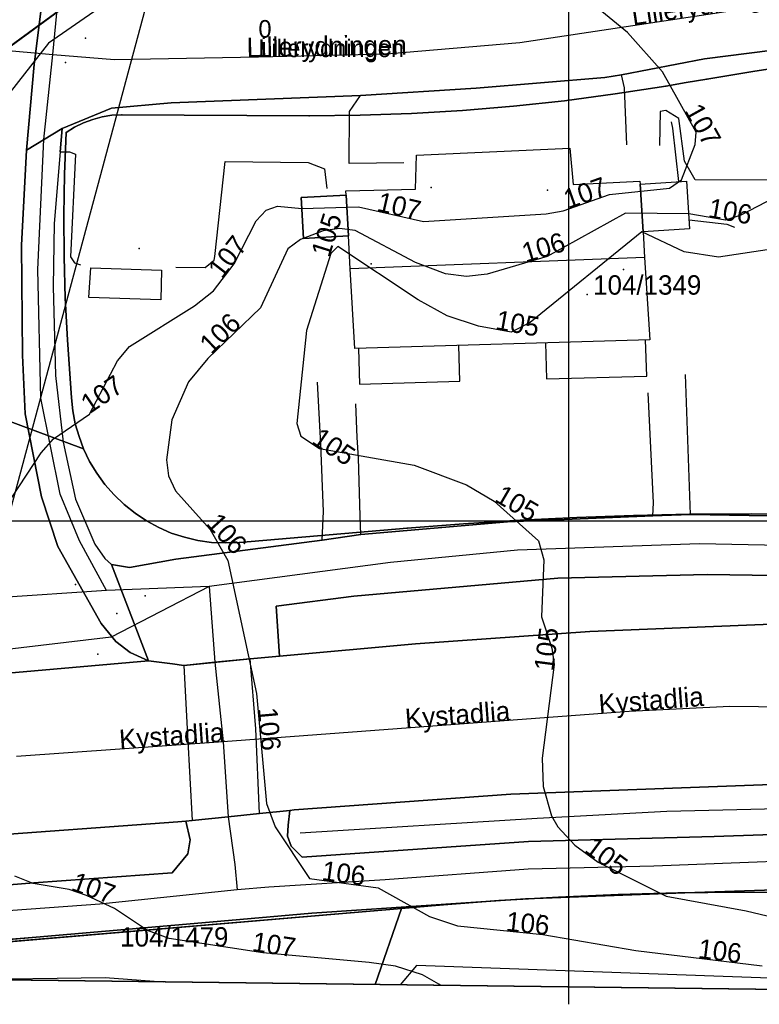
# Model space of a CAD drawing. Header units: metres. Extents: x 92348 to 92653, y 1600225 to 1600392.
# Tile 6 of 14: x 92472 to 92510, y 1600225 to 1600276. Entities that reach past the tile are written whole.
import ezdxf

# ---------------------------------------------------------------- set-up
doc = ezdxf.new("R2010")
doc.units = ezdxf.units.M
doc.header["$LTSCALE"] = 25.4
for name, color, linetype in [('Adresse', 10, 'Continuous'), ('AnnenBygning', 10, 'Continuous'), ('AnnetVegarealAvgrensning', 10, 'Continuous'), ('ArealressursFlate', 10, 'Continuous'), ('ArealressursGrense', 10, 'Continuous'), ('Bestillingspolygon', 10, 'Continuous'), ('Bygning', 10, 'Continuous'), ('Eiendomsgrense', 10, 'Continuous'), ('elveg20.v_kartverket_255_veglenke', 10, 'Continuous'), ('GangfeltAvgrensning', 10, 'Continuous'), ('GatenavnTekst', 10, 'Continuous'), ('Gidtekst', 10, 'Continuous'), ('GnrBnrTekst', 10, 'Continuous'), ('Hekk', 10, 'Continuous'), ('HoydeTekst', 10, 'Continuous'), ('HøydeKurve', 10, 'Continuous'), ('KantUtsnitt', 10, 'Continuous'), ('Kumlokk', 10, 'Continuous'), ('Mast', 10, 'Continuous'), ('MurLoddrett', 10, 'Continuous'), ('Mønelinje', 10, 'Continuous'), ('PresentasjonTekst', 10, 'Continuous'), ('Rutenett', 10, 'Continuous'), ('Takkant', 10, 'Continuous'), ('Taksprang', 10, 'Continuous'), ('TaksprangBunn', 10, 'Continuous'), ('Teig', 10, 'Continuous'), ('Teiggrensepunkt', 10, 'Continuous'), ('Trase', 10, 'Continuous'), ('VegAnnenAvgrensning', 10, 'Continuous'), ('Vegdekkekant', 10, 'Continuous'), ('VegFiktivGrense', 10, 'Continuous'), ('VeggrøftÅpen', 10, 'Continuous'), ('VegGåendeOgSyklende', 10, 'Continuous'), ('VegKjørende', 10, 'Continuous'), ('Veranda', 10, 'Continuous')]:
    doc.layers.add(name, color=color, linetype=linetype)

# ---------------------------------------------------------------- blocks, each defined once
blk = doc.blocks.new('Alle data_NTM 10_NN2000_FeatureWriter_6_0_FMEBLOCK1')
at = {"layer": 'ArealressursFlate'}
blk.add_lwpolyline([(-9.02, -7.23), (-9.54, -11.34), (-9.58, -11.62), (-9.97, -16.03), (-10.22, -20.94), (-10.17, -26.6), (-10.04, -29.63), (-9.2, -33.9), (-8.36, -36.47), (-6.12, -40.44), (-5.37, -41.36), (-4.63, -41.93), (-3.69, -42.36), (-21.91, -43.96)], dxfattribs=at)
blk = doc.blocks.new('Alle data_NTM 10_NN2000_FeatureWriter_6_0_FMEBLOCK2')
at = {"layer": 'VegKjørende'}
blk.add_polyline3d([(-9.02, -7.23, 108.26), (-9.54, -11.34, 108.06), (-9.58, -11.62, 108.05), (-9.97, -16.03, 107.91), (-10.22, -20.94, 107.6), (-10.17, -26.6, 107.25), (-10.04, -29.63, 107.16), (-9.2, -33.9, 106.98), (-8.36, -36.47, 106.73), (-6.12, -40.44, 106.51), (-5.37, -41.36, 106.47), (-4.63, -41.93, 106.44), (-3.69, -42.36, 106.44), (-21.91, -43.96, 107.56)], dxfattribs=at)

msp = doc.modelspace()

# ---------------------------------------------------------------- linework, layer by layer
at = {"layer": 'Adresse'}
for p in [(92492.917, 1600267.19), (92498.917, 1600267.049), (92489.823, 1600263.26), (92502.824, 1600262.956)]:
    msp.add_point(p, dxfattribs=at)
at = {"layer": 'AnnenBygning'}
msp.add_polyline3d([(92475.28, 1600261.52, 109.73), (92475.39, 1600263.05, 110.37), (92479.03, 1600262.92, 110.44), (92478.99, 1600261.4, 109.81)], close=True, dxfattribs=at)
at = {"layer": 'AnnetVegarealAvgrensning'}
msp.add_line((92506.29, 1600250.34, 104.52), (92506.02, 1600257.55, 104.86), dxfattribs=at)
for points in [[(92503, 1600269.38, 107.33), (92502.88, 1600272.32, 107), (92502.73, 1600273, 107.01)], [(92491.52, 1600268.46, 107.67), (92488.69, 1600268.42, 107.62), (92488.71, 1600271.1, 107.54), (92489.28, 1600271.93, 107.46)], [(92511.09, 1600267.56, 106.69), (92506.53, 1600267.58, 106.7), (92505.98, 1600268.54, 106.75), (92505.68, 1600270.74, 106.87), (92505.02, 1600271.15, 106.93), (92504.72, 1600271.1, 107.01), (92504.68, 1600269.36, 107.31)], [(92473.8, 1600269.02, 107.94), (92474.28, 1600269.03, 107.9), (92474.59, 1600268.9, 107.85), (92474.33, 1600263.62, 107.69), (92474.55, 1600263.3, 107.69), (92474.85, 1600263.21, 107.68)], [(92479.76, 1600263.09, 107.57), (92481.28, 1600263.06, 107.56), (92481.74, 1600263.45, 107.59), (92481.78, 1600263.64, 107.59), (92482.3, 1600268.53, 107.74), (92486.58, 1600268.47, 107.57), (92487.43, 1600268.15, 107.64), (92487.55, 1600267.14, 107.63)], [(92487.31, 1600249.01, 105.73), (92487.37, 1600250.49, 105.56), (92487.24, 1600253.94, 104.85), (92487.06, 1600257.15, 104.94)], [(92504.34, 1600250.27, 104.68), (92504.37, 1600250.93, 104.67), (92504.11, 1600256.6, 104.81)], [(92489.29, 1600249.3, 105.64), (92489.26, 1600250.25, 105.51), (92489.18, 1600253.26, 104.84), (92489.1, 1600254.31, 104.84), (92489.04, 1600256.04, 104.9)]]:
    msp.add_polyline3d(points, dxfattribs=at)
at = {"layer": 'ArealressursFlate'}
for points in [[(92547.92, 1600276.77), (92545.16, 1600275.68), (92542, 1600275.13), (92539.46, 1600275.04), (92535.21, 1600275.23), (92528.36, 1600275.49), (92527.32, 1600275.49), (92521.99, 1600275.54), (92518.33, 1600275.36), (92513.91, 1600274.7), (92507.01, 1600273.82), (92502.73, 1600273), (92501.87, 1600272.86), (92495.24, 1600272.3), (92489.28, 1600271.93), (92479.52, 1600271.55), (92476.45, 1600271.27), (92473.91, 1600270.23), (92472.07, 1600269.12), (92472.46, 1600273.53), (92472.5, 1600273.81), (92473.02, 1600277.92)], [(92517.35, 1600250.15), (92506.29, 1600250.34), (92504.34, 1600250.27), (92496.85, 1600249.96), (92489.29, 1600249.3), (92487.31, 1600249.01), (92479.77, 1600248.03), (92477.37, 1600247.6), (92476.45, 1600247.76), (92478.35, 1600242.79), (92477.41, 1600243.22), (92476.67, 1600243.79), (92475.92, 1600244.71), (92473.68, 1600248.68), (92472.84, 1600251.25), (92472, 1600255.52), (92471.87, 1600258.55), (92471.82, 1600264.21), (92472.07, 1600269.12), (92473.91, 1600270.23), (92476.45, 1600271.27), (92479.52, 1600271.55), (92489.28, 1600271.93), (92495.24, 1600272.3), (92501.87, 1600272.86), (92502.73, 1600273), (92507.01, 1600273.82), (92513.91, 1600274.7)], [(92515.27, 1600247.13), (92507.14, 1600247.24), (92499.44, 1600247.06), (92488.93, 1600246.12), (92484.94, 1600245.61), (92485.1, 1600243.03), (92483.6, 1600242.89), (92481.78, 1600242.72), (92480.17, 1600242.56), (92479.59, 1600242.64), (92478.35, 1600242.79), (92476.45, 1600247.76), (92477.37, 1600247.6), (92479.77, 1600248.03), (92487.31, 1600249.01), (92489.29, 1600249.3), (92496.85, 1600249.96), (92504.34, 1600250.27), (92506.29, 1600250.34), (92517.35, 1600250.15)], [(92552.55, 1600237.41), (92546.17, 1600239.73), (92540.93, 1600241.25), (92536.11, 1600242.32), (92530.39, 1600243.35), (92525.36, 1600243.99), (92520.27, 1600244.44), (92516.46, 1600244.68), (92510.87, 1600244.7), (92501.09, 1600244.31), (92492.12, 1600243.67), (92485.1, 1600243.03), (92484.94, 1600245.61), (92488.93, 1600246.12), (92499.44, 1600247.06), (92507.14, 1600247.24), (92515.27, 1600247.13), (92523.32, 1600246.75), (92528.82, 1600246.12), (92534.81, 1600245.04), (92540.36, 1600243.71), (92546.39, 1600241.86), (92552.71, 1600239.69)], [(92460.13, 1600241.19), (92478.35, 1600242.79), (92479.59, 1600242.64), (92480.17, 1600242.56), (92481.78, 1600242.72), (92483.6, 1600242.89), (92485.1, 1600243.03), (92492.12, 1600243.67), (92501.09, 1600244.31), (92510.87, 1600244.7), (92516.46, 1600244.68), (92520.27, 1600244.44), (92525.36, 1600243.99), (92530.39, 1600243.35), (92536.11, 1600242.32), (92540.93, 1600241.25), (92546.17, 1600239.73), (92552.55, 1600237.41)], [(92551.78, 1600228.75), (92550.45, 1600229.21), (92550.01, 1600229.36), (92548.97, 1600229.72), (92540.19, 1600232.65), (92534.8, 1600234.13), (92529.05, 1600235.38), (92525.38, 1600235.8), (92522.18, 1600236), (92518.56, 1600236.23), (92513.24, 1600236.53), (92497.03, 1600235.92), (92485.86, 1600235.11), (92485.64, 1600235.08), (92484.08, 1600234.92), (92482.46, 1600234.76), (92480.61, 1600234.56), (92480.28, 1600234.53), (92479.87, 1600234.49), (92469.05, 1600233.7)], [(92461.63, 1600230.47), (92472.45, 1600231.35), (92479.57, 1600231.87), (92480.38, 1600232.84), (92480.51, 1600233.57), (92480.28, 1600234.53), (92480.61, 1600234.56), (92482.46, 1600234.76), (92484.08, 1600234.92), (92485.64, 1600235.08), (92485.55, 1600234.33), (92485.51, 1600233.76), (92485.71, 1600233.24), (92486.28, 1600232.68), (92489.49, 1600232.89), (92497.94, 1600233.48), (92507.5, 1600233.74), (92516.53, 1600234.05)], [(92469.05, 1600233.7), (92479.87, 1600234.49), (92480.28, 1600234.53), (92480.51, 1600233.57), (92480.38, 1600232.84), (92479.57, 1600231.87), (92472.45, 1600231.35), (92461.63, 1600230.47)], [(92515.74, 1600231.17), (92505.99, 1600230.84), (92497.78, 1600230.53), (92486.77, 1600229.79), (92481.5, 1600229.32), (92472.57, 1600228.55), (92469.02, 1600228.24)]]:
    msp.add_lwpolyline(points, dxfattribs=at)
msp.add_lwpolyline([(92485.64, 1600235.08), (92485.86, 1600235.11), (92497.03, 1600235.92), (92513.24, 1600236.53), (92518.56, 1600236.23), (92518.86, 1600235.96), (92519.21, 1600234.81), (92518.24, 1600234.31), (92516.53, 1600234.05), (92507.5, 1600233.74), (92497.94, 1600233.48), (92489.49, 1600232.89), (92486.28, 1600232.68), (92485.71, 1600233.24), (92485.51, 1600233.76), (92485.55, 1600234.33)], close=True, dxfattribs=at)
at = {"layer": 'ArealressursGrense'}
for p, q in [((92472.07, 1600269.12), (92473.91, 1600270.23)), ((92506.29, 1600250.34), (92504.34, 1600250.27)), ((92489.29, 1600249.3), (92487.31, 1600249.01)), ((92478.35, 1600242.79), (92476.45, 1600247.76)), ((92478.35, 1600242.79), (92460.13, 1600241.19))]:
    msp.add_line(p, q, dxfattribs=at)
for points in [[(92609.89, 1600349.92), (92594.89, 1600311.54), (92587.74, 1600293.72), (92582.49, 1600280.61), (92578.21, 1600269.58), (92572.58, 1600255.42), (92568.21, 1600244.6), (92567.23, 1600242.92), (92566.1, 1600241.59), (92564.07, 1600240.6), (92561.83, 1600240.47), (92558.32, 1600241.01), (92552.6, 1600242.66), (92544.26, 1600245.66), (92532.08, 1600248.6), (92524.98, 1600249.68), (92517.35, 1600250.15), (92506.29, 1600250.34)], [(92472.07, 1600269.12), (92472.46, 1600273.53), (92472.5, 1600273.81), (92473.02, 1600277.92)], [(92513.91, 1600274.7), (92507.01, 1600273.82), (92502.73, 1600273)], [(92489.28, 1600271.93), (92495.24, 1600272.3), (92501.87, 1600272.86), (92502.73, 1600273)], [(92473.91, 1600270.23), (92476.45, 1600271.27), (92479.52, 1600271.55), (92489.28, 1600271.93)], [(92478.35, 1600242.79), (92477.41, 1600243.22), (92476.67, 1600243.79), (92475.92, 1600244.71), (92473.68, 1600248.68), (92472.84, 1600251.25), (92472, 1600255.52), (92471.87, 1600258.55), (92471.82, 1600264.21), (92472.07, 1600269.12)], [(92504.34, 1600250.27), (92496.85, 1600249.96), (92489.29, 1600249.3)], [(92480.28, 1600234.53), (92480.51, 1600233.57), (92480.38, 1600232.84), (92479.57, 1600231.87), (92472.45, 1600231.35), (92461.63, 1600230.47), (92450.87, 1600229.75), (92446.38, 1600229.66), (92438.55, 1600229.73), (92432, 1600230.09), (92426.01, 1600230.61), (92422.1, 1600231.26), (92415.78, 1600232.69), (92409.59, 1600234.68), (92404.16, 1600236.55), (92400.3, 1600238.42), (92395.32, 1600241.17), (92391.94, 1600243.66), (92388.43, 1600246.68), (92386.19, 1600248.88)], [(92487.31, 1600249.01), (92479.77, 1600248.03), (92477.37, 1600247.6), (92476.45, 1600247.76)], [(92552.84, 1600237.27), (92553.49, 1600238.88), (92553.23, 1600239.35), (92552.71, 1600239.69), (92546.39, 1600241.86), (92540.36, 1600243.71), (92534.81, 1600245.04), (92528.82, 1600246.12), (92523.32, 1600246.75), (92515.27, 1600247.13), (92507.14, 1600247.24), (92499.44, 1600247.06), (92488.93, 1600246.12), (92484.94, 1600245.61), (92485.1, 1600243.03)], [(92485.1, 1600243.03), (92492.12, 1600243.67), (92501.09, 1600244.31), (92510.87, 1600244.7), (92516.46, 1600244.68), (92520.27, 1600244.44), (92525.36, 1600243.99), (92530.39, 1600243.35), (92536.11, 1600242.32), (92540.93, 1600241.25), (92546.17, 1600239.73), (92552.55, 1600237.41), (92552.84, 1600237.27)], [(92478.35, 1600242.79), (92479.59, 1600242.64), (92480.17, 1600242.56), (92481.78, 1600242.72), (92483.6, 1600242.89), (92485.1, 1600243.03)], [(92480.28, 1600234.53), (92479.87, 1600234.49), (92469.05, 1600233.7), (92463.11, 1600233.3), (92455.24, 1600232.7), (92446.67, 1600232.44), (92441.35, 1600232.32), (92435.5, 1600232.54), (92429.95, 1600232.97), (92424.72, 1600233.62), (92419.94, 1600234.54), (92413.93, 1600236.12), (92408.49, 1600237.99)], [(92518.56, 1600236.23), (92513.24, 1600236.53), (92497.03, 1600235.92), (92485.86, 1600235.11), (92485.64, 1600235.08)], [(92485.64, 1600235.08), (92484.08, 1600234.92), (92482.46, 1600234.76), (92480.61, 1600234.56), (92480.28, 1600234.53)], [(92519.21, 1600234.81), (92518.24, 1600234.31), (92516.53, 1600234.05), (92507.5, 1600233.74), (92497.94, 1600233.48), (92489.49, 1600232.89), (92486.28, 1600232.68), (92485.71, 1600233.24), (92485.51, 1600233.76), (92485.55, 1600234.33), (92485.64, 1600235.08)], [(92407.07, 1600232.32), (92408.32, 1600231.88), (92411.85, 1600230.79), (92416.99, 1600229.54), (92422.62, 1600228.44), (92426.26, 1600227.88), (92432.01, 1600227.33), (92440.54, 1600226.85), (92448.16, 1600227.02), (92454.92, 1600227.3), (92459.99, 1600227.71), (92469.02, 1600228.24), (92472.57, 1600228.55), (92481.5, 1600229.32), (92486.77, 1600229.79), (92497.78, 1600230.53), (92505.99, 1600230.84), (92515.74, 1600231.17), (92518.27, 1600231.21), (92518.72, 1600231.12), (92519.33, 1600230.95)]]:
    msp.add_lwpolyline(points, dxfattribs=at)
at = {"layer": 'Bestillingspolygon'}
msp.add_lwpolyline([(92626.349, 1600369.817), (92451.714, 1600386.577), (92380.721, 1600373.117), (92356.874, 1600346.697), (92347.8, 1600302.329), (92365.622, 1600254.393), (92417.025, 1600227.014), (92571.817, 1600225.094)], close=True, dxfattribs=at)
at = {"layer": 'Bygning'}
msp.add_polyline3d([(92503.69, 1600267.36, 110.71), (92506.08, 1600267.51, 110.24), (92506.24, 1600265.06, 110.24), (92503.84, 1600264.91, 110.65), (92503.92, 1600263.58, 112.64), (92504.18, 1600259.34, 111), (92488.99, 1600258.89, 110.78), (92488.75, 1600263, 112.64), (92488.66, 1600264.7, 112.01), (92486.34, 1600264.56, 110.06), (92486.22, 1600266.67, 110.16), (92488.54, 1600266.8, 110.92), (92488.52, 1600267.02, 111.16), (92492.11, 1600267.11, 111.13), (92492.16, 1600268.86, 110.47), (92500.06, 1600269.21, 110.47), (92500.24, 1600267.35, 111.12), (92503.67, 1600267.51, 111.1)], close=True, dxfattribs=at)
at = {"layer": 'Eiendomsgrense'}
for p, q in [((92475.71, 1600277.76), (92465.1, 1600269.98)), ((92476.99, 1600270.94), (92486.63, 1600270.88)), ((92474.38, 1600256.34), (92474.19, 1600259.34)), ((92475.01, 1600253.72), (92465.3, 1600257.33)), ((92491.69, 1600249.63), (92483.04, 1600248.89)), ((92462.72, 1600227.6), (92491.39, 1600230.02)), ((92490.03, 1600226.11), (92491.39, 1600230.02)), ((92491.39, 1600230.02), (92493.33, 1600230.2))]:
    msp.add_line(p, q, dxfattribs=at)
for points in [[(92527.13, 1600274.46), (92524.62, 1600274.46), (92522.1, 1600274.39), (92519.59, 1600274.27), (92517.08, 1600274.09), (92514.58, 1600273.86), (92512.09, 1600273.56), (92509.6, 1600273.19), (92507.12, 1600272.78)], [(92507.12, 1600272.78), (92506.06, 1600272.6), (92505.01, 1600272.41)], [(92486.63, 1600270.88), (92489.26, 1600270.92), (92491.91, 1600271.01), (92494.53, 1600271.16), (92497.16, 1600271.38), (92499.79, 1600271.66), (92502.4, 1600272.01), (92505.01, 1600272.41)], [(92474.11, 1600270.02), (92474.54, 1600270.29), (92475, 1600270.52), (92475.48, 1600270.7), (92475.97, 1600270.83), (92476.47, 1600270.91), (92476.99, 1600270.94)], [(92474.19, 1600259.34), (92474.07, 1600261.48), (92474.01, 1600263.61), (92473.99, 1600265.75), (92474.02, 1600267.88), (92474.11, 1600270.02)], [(92475.01, 1600253.72), (92474.78, 1600254.36), (92474.58, 1600255), (92474.46, 1600255.67), (92474.38, 1600256.34)], [(92483.04, 1600248.89), (92482.33, 1600248.87), (92481.61, 1600248.89), (92480.9, 1600249), (92480.21, 1600249.16), (92479.53, 1600249.38), (92478.88, 1600249.67), (92478.25, 1600250), (92477.66, 1600250.4), (92477.1, 1600250.85), (92476.58, 1600251.34), (92476.11, 1600251.88), (92475.69, 1600252.46), (92475.32, 1600253.07), (92475.01, 1600253.72)], [(92506.25, 1600250.35), (92503.34, 1600250.29), (92500.42, 1600250.18), (92497.51, 1600250.04), (92494.59, 1600249.85), (92491.69, 1600249.63)], [(92522.14, 1600249.99), (92518.97, 1600250.15), (92515.79, 1600250.27), (92512.62, 1600250.35), (92509.43, 1600250.37), (92506.25, 1600250.35)], [(92493.33, 1600230.2), (92496.4, 1600230.44), (92499.48, 1600230.61), (92502.56, 1600230.75), (92505.63, 1600230.84), (92508.72, 1600230.87), (92511.8, 1600230.86), (92514.88, 1600230.79)]]:
    msp.add_lwpolyline(points, dxfattribs=at)
at = {"layer": 'elveg20.v_kartverket_255_veglenke'}
for p, q in [((92469.45, 1600274.393, 108.939), (92473.431, 1600274.052, 108.94)), ((92481.481, 1600246.63, 106.179), (92476.19, 1600246.414, 106.6)), ((92481.481, 1600246.63, 106.179), (92481.781, 1600242.719, 107.119)), ((92476.19, 1600246.414, 106.6), (92470.055, 1600246.003, 107.12)), ((92481.781, 1600242.719, 107.119), (92482.196, 1600238.614, 107.169)), ((92482.196, 1600238.614, 107.169), (92471.559, 1600237.87, 107.829)), ((92482.196, 1600238.614, 107.169), (92482.462, 1600234.759, 107.009))]:
    msp.add_line(p, q, dxfattribs=at)
for points in [[(92473.431, 1600274.052, 108.94), (92476.608, 1600273.794, 108.939), (92484.016, 1600273.915, 108.639), (92490.619, 1600274.079, 108.239), (92497.493, 1600274.663, 108.139), (92508.799, 1600276.36, 107.739), (92513.372, 1600276.882, 107.539), (92525.56, 1600277.439, 107.139), (92536.529, 1600276.808, 107.139), (92546.738, 1600278.428, 107.239), (92551.65, 1600282.683, 107.239), (92553.326, 1600284.504, 107.339), (92555.603, 1600289.175, 107.439), (92556.274, 1600291.026, 107.439), (92559.459, 1600298.466, 107.839), (92560.673, 1600301.157, 107.939), (92564.952, 1600312.984, 108.639), (92565.039, 1600314.593, 108.939), (92563.365, 1600321.29, 109.439), (92561.921, 1600323.293, 109.639), (92556.228, 1600328.706, 110.039), (92548.132, 1600331.243, 110.739), (92545.291, 1600331.745, 110.939), (92526.127, 1600334.906, 111.739)], [(92473.431, 1600274.052, 108.94), (92473.774, 1600277.614, 108.17), (92474.65, 1600282.115, 108.56), (92476.167, 1600289.318, 109.04), (92477.613, 1600294.551, 109.34), (92478.29, 1600295.901, 109.39), (92479.093, 1600296.729, 109.51), (92481.066, 1600298.602, 109.66), (92482.741, 1600299.722, 109.71), (92484.954, 1600300.75, 109.79), (92491.27, 1600303.138, 110.16), (92497.692, 1600305.885, 110.68), (92499.862, 1600307.09, 110.83), (92500.917, 1600307.906, 110.88), (92502.412, 1600309.735, 110.92), (92503.741, 1600311.923, 111.01), (92504.425, 1600314.307, 111.09), (92504.758, 1600317.557, 111.16), (92504.66, 1600319.094, 111.22), (92504.223, 1600320.887, 111.24), (92503.372, 1600323.142, 111.586), (92501.678, 1600325.709, 112.027), (92500.472, 1600326.99, 112.28)], [(92476.19, 1600246.414, 106.6), (92474.807, 1600248.973, 106.79), (92473.806, 1600251.378, 107), (92472.806, 1600256.329, 107.25), (92472.65, 1600262.962, 107.58), (92472.96, 1600269.669, 107.94), (92473.431, 1600274.052, 108.94)], [(92556.011, 1600240.145, 102.219), (92551.758, 1600241.409, 102.479), (92542.139, 1600244.651, 103.129), (92532.756, 1600246.957, 103.659), (92526.132, 1600247.944, 104.139), (92521.939, 1600248.291, 104.399), (92515.118, 1600248.653, 104.889), (92506.748, 1600248.815, 105.479), (92497.37, 1600248.496, 106.029), (92490.82, 1600247.865, 106.469), (92481.481, 1600246.63, 106.179)], [(92481.481, 1600246.63, 106.179), (92476.433, 1600244.014, 106.561), (92470.465, 1600243.311, 106.96)], [(92482.929, 1600230.983, 107.199), (92475.854, 1600230.245, 107.709), (92463.32, 1600229.333, 108.669), (92455.132, 1600228.767, 109.299), (92446.042, 1600228.338, 109.999), (92440.693, 1600228.302, 110.319), (92437.238, 1600228.41, 110.539), (92429.514, 1600228.939, 111.149), (92425.837, 1600229.341, 111.379), (92422.037, 1600229.936, 111.649), (92416.052, 1600231.239, 112.099), (92412.171, 1600232.278, 112.339), (92407.079, 1600233.995, 112.689), (92403.115, 1600235.5, 113.069), (92400.385, 1600236.831, 113.289), (92395.809, 1600239.345, 113.679), (92393.282, 1600241.062, 113.335), (92389.853, 1600243.803, 112.84)], [(92521.572, 1600240.278, 104.139), (92508.319, 1600240.447, 105.239), (92503.127, 1600240.182, 105.739), (92482.196, 1600238.614, 107.169)], [(92482.462, 1600234.759, 107.009), (92482.807, 1600232.288, 107.139), (92482.929, 1600230.983, 107.199)], [(92521.636, 1600232.655, 104.379), (92519.266, 1600232.869, 104.479), (92515.923, 1600232.654, 104.779), (92504.4, 1600232.204, 105.599), (92497.916, 1600232.048, 106.139), (92490.548, 1600231.5, 106.639), (92484.561, 1600231.129, 107.089), (92482.929, 1600230.983, 107.199)]]:
    msp.add_polyline3d(points, dxfattribs=at)
at = {"layer": 'GangfeltAvgrensning'}
for p, q in [((92480.17, 1600242.56, 106.29), (92483.6, 1600242.89, 106.09)), ((92480.17, 1600242.56, 106.29), (92480.37, 1600238.97, 106.35)), ((92483.89, 1600239.29, 106.11), (92483.6, 1600242.89, 106.09)), ((92484.08, 1600234.92, 105.99), (92483.89, 1600239.29, 106.11))]:
    msp.add_line(p, q, dxfattribs=at)
msp.add_polyline3d([(92480.37, 1600238.97, 106.35), (92480.61, 1600234.56, 106.19), (92484.08, 1600234.92, 105.99)], dxfattribs=at)
at = {"layer": 'Gidtekst'}
msp.add_point((92500.959, 1600261.673), dxfattribs=at)
at = {"layer": 'Hekk'}
msp.add_polyline3d([(92514.52, 1600225.81, 107.52), (92514.2, 1600226.05, 107.53), (92512.76, 1600226.35, 107.56), (92492.17, 1600227.09, 107.99), (92491.33, 1600226.09, 108.38)], dxfattribs=at)
at = {"layer": 'HøydeKurve'}
for points in [[(92470.54, 1600250.06, 107), (92472.83, 1600253.52, 107), (92473.46, 1600254.24, 107), (92475.32, 1600255.5, 107), (92476.76, 1600258.26, 107), (92477.37, 1600259, 107), (92480.72, 1600261.09, 107), (92481.7, 1600261.87, 107), (92482.77, 1600263.25, 107), (92483.91, 1600265.47, 107), (92484.42, 1600266.02, 107), (92485, 1600266.23, 107), (92486.26, 1600266.11, 107), (92489.18, 1600266.2, 107), (92492.53, 1600265.43, 107), (92498.85, 1600265.84, 107), (92499.72, 1600265.98, 107), (92502.11, 1600266.83, 107), (92505.21, 1600267.15, 107), (92505.82, 1600267.58, 107), (92506.53, 1600269.4, 107), (92506.57, 1600270.04, 107), (92504.84, 1600273.15, 107), (92503.03, 1600275.17, 107), (92497.93, 1600279.37, 107)], [(92475.76, 1600276.4, 108), (92473.21, 1600274.62, 108), (92469.98, 1600270.53, 108)], [(92511.49, 1600267.12, 106), (92508.88, 1600265.76, 106), (92508.09, 1600265.5, 106), (92506.19, 1600265.83, 106), (92502.94, 1600265.86, 106), (92498.89, 1600263.64, 106), (92495.81, 1600262.72, 106), (92494.74, 1600262.6, 106), (92493.66, 1600262.74, 106), (92492.11, 1600263.32, 106), (92489, 1600264.98, 106), (92488.19, 1600265.08, 106), (92487.36, 1600264.95, 106), (92486.19, 1600264.51, 106), (92485.53, 1600264.02, 106), (92484.12, 1600260.98, 106), (92481.41, 1600258.38, 106), (92480.42, 1600257.18, 106), (92479.55, 1600255.21, 106), (92479.29, 1600253.15, 106), (92479.39, 1600252.33, 106), (92479.75, 1600251.55, 106), (92481.53, 1600249.57, 106), (92482.45, 1600247.97, 106), (92483.92, 1600241.11, 106), (92484.44, 1600235.44, 106), (92484.88, 1600234.24, 106), (92486.65, 1600231.58, 106), (92490.19, 1600231.1, 106), (92492.84, 1600229.62, 106), (92494.28, 1600229.14, 106), (92498.67, 1600228.68, 106), (92503.46, 1600227.87, 106), (92509.98, 1600227.07, 106)], [(92510.8, 1600264.06, 105), (92507.72, 1600263.6, 105), (92505.96, 1600263.88, 105), (92503.77, 1600264.9, 105), (92498.02, 1600260.23, 105), (92497.04, 1600259.74, 105), (92495.36, 1600260.04, 105), (92493.74, 1600260.58, 105), (92492.25, 1600261.4, 105), (92488.12, 1600264.15, 105), (92487.75, 1600263.79, 105), (92486.5, 1600259.81, 105), (92486, 1600255.03, 105), (92486.2, 1600254.38, 105), (92487.17, 1600253.73, 105), (92492.04, 1600252.87, 105), (92494.74, 1600251.86, 105), (92496.16, 1600251.03, 105), (92498.46, 1600248.98, 105), (92498.72, 1600247.99, 105), (92498.6, 1600245.06, 105), (92499.14, 1600243.45, 105), (92499.26, 1600242.61, 105), (92498.64, 1600237.78, 105), (92498.7, 1600236.31, 105), (92499.13, 1600234.81, 105), (92499.44, 1600234.24, 105), (92500.33, 1600233.3, 105), (92501.53, 1600232.42, 105), (92505.03, 1600230.67, 105), (92509.15, 1600229.9, 105), (92515, 1600228.52, 105)], [(92493.39, 1600226.07, 107), (92493.32, 1600226.13, 107), (92492.47, 1600226.61, 107), (92491.08, 1600227.05, 107), (92489.72, 1600227.25, 107), (92484.25, 1600227.75, 107), (92479.42, 1600228.48, 107), (92478.31, 1600228.9, 107), (92476.61, 1600230.02, 107), (92475.16, 1600230.69, 107), (92474.27, 1600231.01, 107), (92472.42, 1600231.31, 107), (92471.46, 1600231.69, 107)], [(92469.9, 1600226.38, 108), (92476.12, 1600226.47, 108), (92479.11, 1600226.25, 108)]]:
    msp.add_polyline3d(points, dxfattribs=at)
at = {"layer": 'KantUtsnitt'}
for p, q in [((92490.03, 1600226.11), (92462.4, 1600226.45)), ((92518.75, 1600225.75), (92490.03, 1600226.11))]:
    msp.add_line(p, q, dxfattribs=at)
for points in [[(92626.35, 1600369.82), (92571.82, 1600225.09), (92417.03, 1600227.02), (92365.62, 1600254.39), (92347.8, 1600302.33), (92356.88, 1600346.7), (92380.72, 1600373.12), (92451.71, 1600386.58), (92626.35, 1600369.82)], [(92626.35, 1600369.82), (92571.82, 1600225.09), (92417.03, 1600227.02), (92365.62, 1600254.39), (92347.8, 1600302.33), (92356.88, 1600346.7), (92380.72, 1600373.12), (92451.71, 1600386.58), (92626.35, 1600369.82)], [(92519.63, 1600225.74), (92417.03, 1600227.02), (92407.07, 1600232.32)]]:
    msp.add_lwpolyline(points, dxfattribs=at)
for points in [[(92432.74, 1600382.98, 127.29), (92451.71, 1600386.58, 127.29), (92626.35, 1600369.82, 127.29), (92571.82, 1600225.09, 127.29), (92417.03, 1600227.02, 127.29), (92365.62, 1600254.39, 127.29), (92347.8, 1600302.33, 127.29), (92356.88, 1600346.7, 127.29), (92380.72, 1600373.12, 127.29), (92432.74, 1600382.98, 127.29)], [(92519.63, 1600225.74, 104.06), (92417.03, 1600227.02, 111.01), (92407.07, 1600232.32, 111.77)]]:
    msp.add_polyline3d(points, dxfattribs=at)
at = {"layer": 'Kumlokk'}
for p in [(92475.11, 1600274.88, 107.97), (92474.08, 1600273.63, 108.04), (92477.87, 1600264.04, 107.48), (92474.6, 1600246.72, 106.62), (92478.19, 1600246.14, 106.27), (92476.73, 1600245.23, 106.52), (92475.74, 1600243.14, 106.54)]:
    msp.add_point(p, dxfattribs=at)
at = {"layer": 'Mast'}
msp.add_point((92498.56, 1600229.69, 105.34), dxfattribs=at)
at = {"layer": 'MurLoddrett'}
for points in [[(92505.69, 1600267.49, 107.34), (92505.38, 1600270.24, 107.14), (92505.31, 1600270.58, 107.04)], [(92506.21, 1600265.53, 105.77), (92508.16, 1600265.3, 105.69), (92508.55, 1600265.15, 105.5)]]:
    msp.add_polyline3d(points, dxfattribs=at)
at = {"layer": 'Mønelinje'}
msp.add_line((92503.92, 1600263.58, 112.64), (92488.75, 1600263, 112.64), dxfattribs=at)
at = {"layer": 'Rutenett'}
for p, q in [((92500, 1600386.577), (92500, 1600225.094)), ((92347.8, 1600250), (92626.349, 1600250))]:
    msp.add_line(p, q, dxfattribs=at)
at = {"layer": 'Takkant'}
for points in [[(92488.54, 1600266.8, 111.24), (92488.52, 1600267.02, 111.16), (92492.11, 1600267.11, 111.13), (92492.16, 1600268.86, 110.47), (92500.06, 1600269.21, 110.47), (92500.24, 1600267.35, 111.12), (92503.67, 1600267.51, 111.1), (92503.69, 1600267.36, 111.16)], [(92503.69, 1600267.36, 110.71), (92506.08, 1600267.51, 110.24), (92506.24, 1600265.06, 110.24), (92503.84, 1600264.91, 110.65)], [(92488.54, 1600266.8, 110.92), (92486.22, 1600266.67, 110.16), (92486.34, 1600264.56, 110.06), (92488.66, 1600264.7, 110.74)], [(92503.84, 1600264.91, 112.11), (92503.92, 1600263.58, 112.64), (92504.18, 1600259.34, 111), (92488.99, 1600258.89, 110.78), (92488.75, 1600263, 112.64), (92488.66, 1600264.7, 112.01)], [(92475.28, 1600261.52, 109.73), (92475.39, 1600263.05, 110.37), (92479.03, 1600262.92, 110.44), (92478.99, 1600261.4, 109.81), (92475.28, 1600261.52, 109.73)]]:
    msp.add_polyline3d(points, dxfattribs=at)
at = {"layer": 'Taksprang'}
for p, q in [((92503.69, 1600267.36, 111.16), (92503.84, 1600264.91, 112.11)), ((92488.66, 1600264.7, 112.01), (92488.54, 1600266.8, 111.24))]:
    msp.add_line(p, q, dxfattribs=at)
at = {"layer": 'TaksprangBunn'}
for p, q in [((92503.84, 1600264.91, 110.65), (92503.69, 1600267.36, 110.71)), ((92488.54, 1600266.8, 110.92), (92488.66, 1600264.7, 110.74))]:
    msp.add_line(p, q, dxfattribs=at)
at = {"layer": 'Teig'}
for points in [[(92465.1, 1600269.98), (92475.71, 1600277.76)], [(92475.71, 1600277.76), (92465.1, 1600269.98)], [(92512.09, 1600273.56), (92509.6, 1600273.19), (92507.12, 1600272.78), (92506.06, 1600272.6), (92505.01, 1600272.41), (92502.4, 1600272.01), (92499.79, 1600271.66), (92497.16, 1600271.38), (92494.53, 1600271.16), (92491.91, 1600271.01), (92489.26, 1600270.92), (92486.63, 1600270.88), (92476.99, 1600270.94), (92476.47, 1600270.91), (92475.97, 1600270.83), (92475.48, 1600270.7), (92475, 1600270.52), (92474.54, 1600270.29), (92474.11, 1600270.02), (92474.02, 1600267.88), (92473.99, 1600265.75), (92474.01, 1600263.61), (92474.07, 1600261.48), (92474.19, 1600259.34), (92474.38, 1600256.34), (92474.46, 1600255.67), (92474.58, 1600255), (92474.78, 1600254.36), (92475.01, 1600253.72), (92465.3, 1600257.33)], [(92512.62, 1600250.35), (92509.43, 1600250.37), (92506.25, 1600250.35), (92503.34, 1600250.29), (92500.42, 1600250.18), (92497.51, 1600250.04), (92494.59, 1600249.85), (92491.69, 1600249.63), (92483.04, 1600248.89), (92482.33, 1600248.87), (92481.61, 1600248.89), (92480.9, 1600249), (92480.21, 1600249.16), (92479.53, 1600249.38), (92478.88, 1600249.67), (92478.25, 1600250), (92477.66, 1600250.4), (92477.1, 1600250.85), (92476.58, 1600251.34), (92476.11, 1600251.88), (92475.69, 1600252.46), (92475.32, 1600253.07), (92475.01, 1600253.72), (92474.78, 1600254.36), (92474.58, 1600255), (92474.46, 1600255.67), (92474.38, 1600256.34), (92474.19, 1600259.34), (92474.07, 1600261.48), (92474.01, 1600263.61), (92473.99, 1600265.75), (92474.02, 1600267.88), (92474.11, 1600270.02), (92474.54, 1600270.29), (92475, 1600270.52), (92475.48, 1600270.7), (92475.97, 1600270.83), (92476.47, 1600270.91), (92476.99, 1600270.94), (92486.63, 1600270.88), (92489.26, 1600270.92), (92491.91, 1600271.01), (92494.53, 1600271.16), (92497.16, 1600271.38), (92499.79, 1600271.66), (92502.4, 1600272.01), (92505.01, 1600272.41), (92506.06, 1600272.6), (92507.12, 1600272.78), (92509.6, 1600273.19), (92512.09, 1600273.56)], [(92465.3, 1600257.33), (92475.01, 1600253.72), (92475.32, 1600253.07), (92475.69, 1600252.46), (92476.11, 1600251.88), (92476.58, 1600251.34), (92477.1, 1600250.85), (92477.66, 1600250.4), (92478.25, 1600250), (92478.88, 1600249.67), (92479.53, 1600249.38), (92480.21, 1600249.16), (92480.9, 1600249), (92481.61, 1600248.89), (92482.33, 1600248.87), (92483.04, 1600248.89), (92491.69, 1600249.63), (92494.59, 1600249.85), (92497.51, 1600250.04), (92500.42, 1600250.18), (92503.34, 1600250.29), (92506.25, 1600250.35), (92509.43, 1600250.37), (92512.62, 1600250.35)], [(92511.8, 1600230.86), (92508.72, 1600230.87), (92505.63, 1600230.84), (92502.56, 1600230.75), (92499.48, 1600230.61), (92496.4, 1600230.44), (92493.33, 1600230.2), (92491.39, 1600230.02), (92462.72, 1600227.6)]]:
    msp.add_lwpolyline(points, dxfattribs=at)
msp.add_lwpolyline([(92462.4, 1600226.45), (92462.72, 1600227.6), (92491.39, 1600230.02), (92490.03, 1600226.11)], close=True, dxfattribs=at)
at = {"layer": 'Teiggrensepunkt'}
for p in [(92507.12, 1600272.78), (92505.01, 1600272.41), (92476.99, 1600270.94), (92486.63, 1600270.88), (92474.11, 1600270.02), (92474.19, 1600259.34), (92474.38, 1600256.34), (92475.01, 1600253.72), (92506.25, 1600250.35), (92491.69, 1600249.63), (92483.04, 1600248.89), (92491.39, 1600230.02), (92493.33, 1600230.2)]:
    msp.add_point(p, dxfattribs=at)
at = {"layer": 'Trase'}
msp.add_polyline3d([(92464.74, 1600226.42, 136.39), (92488.46, 1600314.56, 131.7), (92506.05, 1600381.37, 142.34)], dxfattribs=at)
at = {"layer": 'VegAnnenAvgrensning'}
for p, q in [((92473.8, 1600269.02, 107.94), (92473.91, 1600270.23, 107.98)), ((92504.34, 1600250.27, 104.68), (92506.29, 1600250.34, 104.52)), ((92487.31, 1600249.01, 105.73), (92489.29, 1600249.3, 105.64))]:
    msp.add_line(p, q, dxfattribs=at)
for points in [[(92513.91, 1600274.7, 106.58), (92507.01, 1600273.82, 106.73), (92502.73, 1600273, 107.01)], [(92473.91, 1600270.23, 107.98), (92476.45, 1600271.27, 107.92), (92479.52, 1600271.55, 107.81), (92489.28, 1600271.93, 107.46)]]:
    msp.add_polyline3d(points, dxfattribs=at)
at = {"layer": 'Vegdekkekant'}
msp.add_line((92480.61, 1600234.56, 106.19), (92480.28, 1600234.53, 106.21), dxfattribs=at)
for points in [[(92614.74, 1600363.5, 104.37), (92611.22, 1600353.32, 104.17), (92594.89, 1600311.54, 103.7), (92587.74, 1600293.72, 103.21), (92582.49, 1600280.61, 102.71), (92578.21, 1600269.58, 102.37), (92572.58, 1600255.42, 101.62), (92568.21, 1600244.6, 101.22), (92567.23, 1600242.92, 101.16), (92566.1, 1600241.59, 101.11), (92564.07, 1600240.6, 101.09), (92561.82, 1600240.47, 101.11), (92558.32, 1600241.01, 101.25), (92552.6, 1600242.66, 101.65), (92544.26, 1600245.66, 102.11), (92532.08, 1600248.6, 102.87), (92524.98, 1600249.68, 103.33), (92517.35, 1600250.15, 103.74), (92506.29, 1600250.34, 104.52)], [(92489.28, 1600271.93, 107.46), (92495.24, 1600272.3, 107.2), (92501.87, 1600272.86, 107.08), (92502.73, 1600273, 107.01)], [(92478.35, 1600242.79, 106.44), (92477.41, 1600243.22, 106.44), (92476.67, 1600243.79, 106.47), (92475.92, 1600244.71, 106.51), (92473.68, 1600248.68, 106.73), (92472.84, 1600251.25, 106.98), (92472, 1600255.52, 107.16), (92471.87, 1600258.55, 107.25), (92471.82, 1600264.21, 107.6), (92472.07, 1600269.12, 107.91)], [(92473.8, 1600269.02, 107.94), (92473.49, 1600265.34, 107.69), (92473.44, 1600262.09, 107.51), (92473.56, 1600257.5, 107.29), (92473.96, 1600254.07, 107.13), (92474.59, 1600251.13, 106.88), (92475.59, 1600248.8, 106.71), (92476.11, 1600248.07, 106.67), (92476.45, 1600247.76, 106.64)], [(92504.34, 1600250.27, 104.68), (92496.85, 1600249.96, 105.14), (92489.29, 1600249.3, 105.64)], [(92480.28, 1600234.53, 106.21), (92480.51, 1600233.57, 106.34), (92480.38, 1600232.84, 106.37), (92479.57, 1600231.87, 106.46), (92472.45, 1600231.35, 106.95), (92461.63, 1600230.47, 107.8), (92450.87, 1600229.75, 108.62), (92446.38, 1600229.66, 109.05), (92438.55, 1600229.73, 109.5), (92432, 1600230.09, 109.97), (92426.01, 1600230.61, 110.43), (92422.1, 1600231.26, 110.74), (92415.78, 1600232.69, 111.22), (92409.59, 1600234.68, 111.54), (92404.16, 1600236.55, 111.99), (92400.3, 1600238.42, 112.27), (92395.32, 1600241.17, 112.68), (92391.94, 1600243.66, 112.86), (92388.43, 1600246.68, 113.2), (92386.19, 1600248.88, 113.27)], [(92487.31, 1600249.01, 105.73), (92479.77, 1600248.03, 106.24), (92477.37, 1600247.6, 106.56), (92476.45, 1600247.76, 106.64)], [(92552.84, 1600237.27, 101.26), (92553.49, 1600238.88, 101.35), (92553.23, 1600239.35, 101.4), (92552.71, 1600239.69, 101.42), (92546.39, 1600241.86, 101.89), (92540.36, 1600243.71, 102.33), (92534.81, 1600245.04, 102.63), (92528.82, 1600246.12, 103.01), (92523.32, 1600246.75, 103.41), (92515.27, 1600247.13, 103.96), (92507.14, 1600247.24, 104.57), (92499.44, 1600247.06, 105.02), (92488.93, 1600246.12, 105.71), (92484.94, 1600245.61, 105.96), (92485.1, 1600243.03, 106)], [(92485.1, 1600243.03, 106), (92492.12, 1600243.67, 105.41), (92501.09, 1600244.31, 104.89), (92510.87, 1600244.7, 104.24), (92516.46, 1600244.68, 103.98), (92520.27, 1600244.44, 103.67), (92525.36, 1600243.99, 103.2), (92530.39, 1600243.35, 102.98), (92536.11, 1600242.32, 102.47), (92540.93, 1600241.25, 102.19), (92546.17, 1600239.73, 101.87), (92552.55, 1600237.41, 101.29), (92552.84, 1600237.27, 101.26)], [(92478.35, 1600242.79, 106.44), (92479.59, 1600242.64, 106.34), (92480.17, 1600242.56, 106.29)], [(92480.28, 1600234.53, 106.21), (92479.87, 1600234.49, 106.23), (92469.05, 1600233.7, 106.89), (92463.11, 1600233.3, 107.46), (92455.24, 1600232.7, 108.07), (92446.67, 1600232.44, 108.72), (92441.35, 1600232.32, 109.18), (92435.5, 1600232.54, 109.55), (92429.95, 1600232.97, 109.96), (92424.72, 1600233.62, 110.42), (92419.94, 1600234.54, 110.63), (92413.93, 1600236.12, 111.1), (92408.49, 1600237.99, 111.45)], [(92518.56, 1600236.23, 103.43), (92513.24, 1600236.53, 103.85), (92497.03, 1600235.92, 104.97), (92485.86, 1600235.11, 105.88), (92485.64, 1600235.08, 105.89)], [(92519.21, 1600234.81, 103.41), (92518.24, 1600234.31, 103.5), (92516.53, 1600234.05, 103.66), (92507.5, 1600233.74, 104.42), (92497.94, 1600233.48, 105.08), (92489.49, 1600232.89, 105.73), (92486.28, 1600232.68, 105.95), (92485.71, 1600233.24, 105.93), (92485.51, 1600233.76, 105.88), (92485.55, 1600234.33, 105.86), (92485.64, 1600235.08, 105.89)], [(92484.08, 1600234.92, 105.99), (92482.46, 1600234.76, 106.08), (92480.61, 1600234.56, 106.19)], [(92407.07, 1600232.32, 111.77), (92408.32, 1600231.88, 111.7), (92411.85, 1600230.79, 111.42), (92416.99, 1600229.54, 111.09), (92422.62, 1600228.44, 110.68), (92426.26, 1600227.88, 110.49), (92432.01, 1600227.33, 110.07), (92440.54, 1600226.85, 109.52), (92448.16, 1600227.02, 109.06), (92454.92, 1600227.3, 108.47), (92459.99, 1600227.71, 108), (92469.02, 1600228.25, 107.42), (92472.57, 1600228.55, 107.1), (92481.5, 1600229.32, 106.51), (92486.77, 1600229.79, 106.06), (92497.78, 1600230.53, 105.24), (92505.99, 1600230.84, 104.69), (92515.74, 1600231.17, 103.93), (92518.27, 1600231.21, 103.75), (92518.72, 1600231.12, 103.73), (92519.33, 1600230.95, 103.7)]]:
    msp.add_polyline3d(points, dxfattribs=at)
at = {"layer": 'VegFiktivGrense'}
for p, q in [((92472.07, 1600269.12, 107.91), (92473.91, 1600270.23, 107.98)), ((92478.35, 1600242.79, 106.44), (92476.45, 1600247.76, 106.64)), ((92478.35, 1600242.79, 106.44), (92460.13, 1600241.19, 107.56)), ((92483.6, 1600242.89, 106.09), (92485.1, 1600243.03, 106)), ((92485.64, 1600235.08, 105.89), (92484.08, 1600234.92, 105.99))]:
    msp.add_line(p, q, dxfattribs=at)
for points in [[(92472.07, 1600269.12, 107.91), (92472.46, 1600273.53, 108.05), (92472.5, 1600273.81, 108.06), (92473.02, 1600277.92, 108.26)], [(92480.17, 1600242.56, 106.29), (92481.78, 1600242.72, 106.19), (92483.6, 1600242.89, 106.09)]]:
    msp.add_polyline3d(points, dxfattribs=at)
at = {"layer": 'VeggrøftÅpen'}
msp.add_polyline3d([(92486.17, 1600233.93, 105.7), (92498.38, 1600234.68, 104.74), (92505.06, 1600235.04, 104.31), (92514.42, 1600235.26, 103.4)], dxfattribs=at)
at = {"layer": 'VegGåendeOgSyklende'}
msp.add_polyline3d([(92472.07, 1600269.12, 107.91), (92473.91, 1600270.23, 107.98), (92473.8, 1600269.02, 107.94), (92473.49, 1600265.34, 107.69), (92473.44, 1600262.09, 107.51), (92473.56, 1600257.5, 107.29), (92473.96, 1600254.07, 107.13), (92474.59, 1600251.13, 106.88), (92475.59, 1600248.8, 106.71), (92476.11, 1600248.07, 106.67), (92476.45, 1600247.76, 106.64), (92478.35, 1600242.79, 106.44), (92477.41, 1600243.22, 106.44), (92476.67, 1600243.79, 106.47), (92475.92, 1600244.71, 106.51), (92473.68, 1600248.68, 106.73), (92472.84, 1600251.25, 106.98), (92472, 1600255.52, 107.16), (92471.87, 1600258.55, 107.25), (92471.82, 1600264.21, 107.6)], close=True, dxfattribs=at)
for points in [[(92515.27, 1600247.13, 103.96), (92507.14, 1600247.24, 104.57), (92499.44, 1600247.06, 105.02), (92488.93, 1600246.12, 105.71), (92484.94, 1600245.61, 105.96), (92485.1, 1600243.03, 106), (92483.6, 1600242.89, 106.09), (92481.78, 1600242.72, 106.19), (92480.17, 1600242.56, 106.29), (92479.59, 1600242.64, 106.34), (92478.35, 1600242.79, 106.44), (92476.45, 1600247.76, 106.64), (92477.37, 1600247.6, 106.56), (92479.77, 1600248.03, 106.24), (92487.31, 1600249.01, 105.73), (92489.29, 1600249.3, 105.64), (92496.85, 1600249.96, 105.14), (92504.34, 1600250.27, 104.68), (92506.29, 1600250.34, 104.52), (92517.35, 1600250.15, 103.74)], [(92461.63, 1600230.47, 107.8), (92472.45, 1600231.35, 106.95), (92479.57, 1600231.87, 106.46), (92480.38, 1600232.84, 106.37), (92480.51, 1600233.57, 106.34), (92480.28, 1600234.53, 106.21), (92480.61, 1600234.56, 106.19), (92482.46, 1600234.76, 106.08), (92484.08, 1600234.92, 105.99), (92485.64, 1600235.08, 105.89), (92485.55, 1600234.33, 105.86), (92485.51, 1600233.76, 105.88), (92485.71, 1600233.24, 105.93), (92486.28, 1600232.68, 105.95), (92489.49, 1600232.89, 105.73), (92497.94, 1600233.48, 105.08), (92507.5, 1600233.74, 104.42), (92516.53, 1600234.05, 103.66)], [(92515.74, 1600231.17, 103.93), (92505.99, 1600230.84, 104.69), (92497.78, 1600230.53, 105.24), (92486.77, 1600229.79, 106.06), (92481.5, 1600229.32, 106.51), (92472.57, 1600228.55, 107.1), (92469.02, 1600228.25, 107.42)]]:
    msp.add_polyline3d(points, dxfattribs=at)
at = {"layer": 'VegKjørende'}
for points in [[(92547.92, 1600276.77, 106.38), (92545.16, 1600275.68, 106.31), (92542, 1600275.13, 106.31), (92539.46, 1600275.04, 106.32), (92535.21, 1600275.23, 106.32), (92528.42, 1600275.48, 106.37), (92528.36, 1600275.49, 106.37), (92527.32, 1600275.49, 106.37), (92521.99, 1600275.54, 106.38), (92518.33, 1600275.36, 106.46), (92513.91, 1600274.7, 106.58), (92507.01, 1600273.82, 106.73), (92502.73, 1600273, 107.01), (92501.87, 1600272.86, 107.08), (92495.24, 1600272.3, 107.2), (92489.28, 1600271.93, 107.46), (92479.52, 1600271.55, 107.81), (92476.45, 1600271.27, 107.92), (92473.91, 1600270.23, 107.98), (92472.07, 1600269.12, 107.91), (92472.46, 1600273.53, 108.05), (92472.5, 1600273.81, 108.06), (92473.02, 1600277.92, 108.26)], [(92460.13, 1600241.19, 107.56), (92478.35, 1600242.79, 106.44), (92479.59, 1600242.64, 106.34), (92480.17, 1600242.56, 106.29), (92481.78, 1600242.72, 106.19), (92483.6, 1600242.89, 106.09), (92485.1, 1600243.03, 106), (92492.12, 1600243.67, 105.41), (92501.09, 1600244.31, 104.89), (92510.87, 1600244.7, 104.24), (92516.46, 1600244.68, 103.98), (92520.27, 1600244.44, 103.67), (92525.36, 1600243.99, 103.2), (92530.39, 1600243.35, 102.98), (92536.11, 1600242.32, 102.47), (92540.93, 1600241.25, 102.19), (92546.17, 1600239.73, 101.87), (92552.55, 1600237.41, 101.29)], [(92551.78, 1600228.75, 100.81), (92550.45, 1600229.21, 100.91), (92550.01, 1600229.36, 100.94), (92548.97, 1600229.72, 101.02), (92540.19, 1600232.65, 101.61), (92534.8, 1600234.13, 102.14), (92529.05, 1600235.38, 102.71), (92525.38, 1600235.8, 102.92), (92522.18, 1600236, 103.16), (92518.56, 1600236.23, 103.43), (92513.24, 1600236.53, 103.85), (92497.03, 1600235.92, 104.97), (92485.86, 1600235.11, 105.88), (92485.64, 1600235.08, 105.89), (92484.08, 1600234.92, 105.99), (92482.46, 1600234.76, 106.08), (92480.61, 1600234.56, 106.19), (92480.28, 1600234.53, 106.21), (92479.87, 1600234.49, 106.23), (92469.05, 1600233.7, 106.89)]]:
    msp.add_polyline3d(points, dxfattribs=at)
at = {"layer": 'Veranda'}
for points in [[(92498.81, 1600259.18, 108.89), (92498.87, 1600257.33, 108.89), (92504.03, 1600257.47, 108.89), (92503.97, 1600259.34, 108.89)], [(92489.17, 1600258.89, 108.91), (92489.23, 1600257.05, 108.91), (92494.4, 1600257.21, 108.91), (92494.35, 1600259.05, 108.91)]]:
    msp.add_polyline3d(points, dxfattribs=at)

# ---------------------------------------------------------------- block references
at = {"layer": 'ArealressursFlate'}
msp.add_blockref('Alle data_NTM 10_NN2000_FeatureWriter_6_0_FMEBLOCK1', (92482.04, 1600285.15), dxfattribs=at)
at = {"layer": 'VegKjørende'}
msp.add_blockref('Alle data_NTM 10_NN2000_FeatureWriter_6_0_FMEBLOCK2', (92482.04, 1600285.15), dxfattribs=at)

# ---------------------------------------------------------------- texts
at = {"layer": 'GatenavnTekst'}
for s, rotation, p in [('Lillerydningen', 8.5391, (92503.327, 1600275.539, 107.933)), ('Lillerydningen', 0.931, (92483.42, 1600273.905, 108.663)), ('Kystadlia', 4.2843, (92501.584, 1600240.066, 105.844)), ('Kystadlia', 4.2843, (92491.612, 1600239.319, 106.588)), ('Kystadlia', 3.9982, (92476.877, 1600238.242, 107.499))]:
    msp.add_text(s, height=1, rotation=rotation, dxfattribs=at).set_placement(p)
at = {"layer": 'GnrBnrTekst'}
for s, p in [('104/1349', (92501.265, 1600261.665)), ('104/1479', (92476.895, 1600228.065))]:
    msp.add_text(s, height=1, dxfattribs=at).set_placement(p)
at = {"layer": 'HoydeTekst'}
for s, rotation, p in [('107', 299.0859, (92505.95, 1600271.154, 107)), ('107', 19.5779, (92499.973, 1600266.07, 107)), ('107', 347.0554, (92490.077, 1600265.994, 107)), ('106', 350.1469, (92507.149, 1600265.663, 106)), ('105', 72.564, (92487.67, 1600263.535, 105)), ('107', 52.2113, (92482.139, 1600262.436, 107)), ('106', 16.631, (92497.781, 1600263.309, 106)), ('106', 43.8133, (92481.582, 1600258.545, 106)), ('105', 349.8753, (92496.193, 1600259.891, 105)), ('107', 34.1145, (92475.311, 1600255.494, 107)), ('105', 326.1738, (92486.707, 1600254.041, 105)), ('105', 329.6934, (92496.133, 1600251.046, 105)), ('106', 311.9552, (92481.282, 1600249.846, 106)), ('105', 82.6853, (92499.211, 1600242.228, 105)), ('106', 275.24, (92483.99, 1600240.346, 106)), ('105', 323.7462, (92500.766, 1600232.98, 105)), ('106', 352.2782, (92487.245, 1600231.499, 106)), ('107', 340.2239, (92474.312, 1600230.995, 107)), ('106', 354.0182, (92496.742, 1600228.882, 106)), ('107', 351.4054, (92483.651, 1600227.841, 107)), ('106', 353.0048, (92506.639, 1600227.48, 106))]:
    msp.add_text(s, height=1, rotation=rotation, dxfattribs=at).set_placement(p)
at = {"layer": 'PresentasjonTekst'}
for s, height, p in [('0', 0.909, (92484.02, 1600274.91)), ('Lillerydningen', 0.90909, (92484.02, 1600273.91))]:
    msp.add_text(s, height=height, dxfattribs=at).set_placement(p)

doc.saveas('drawing.dxf')
